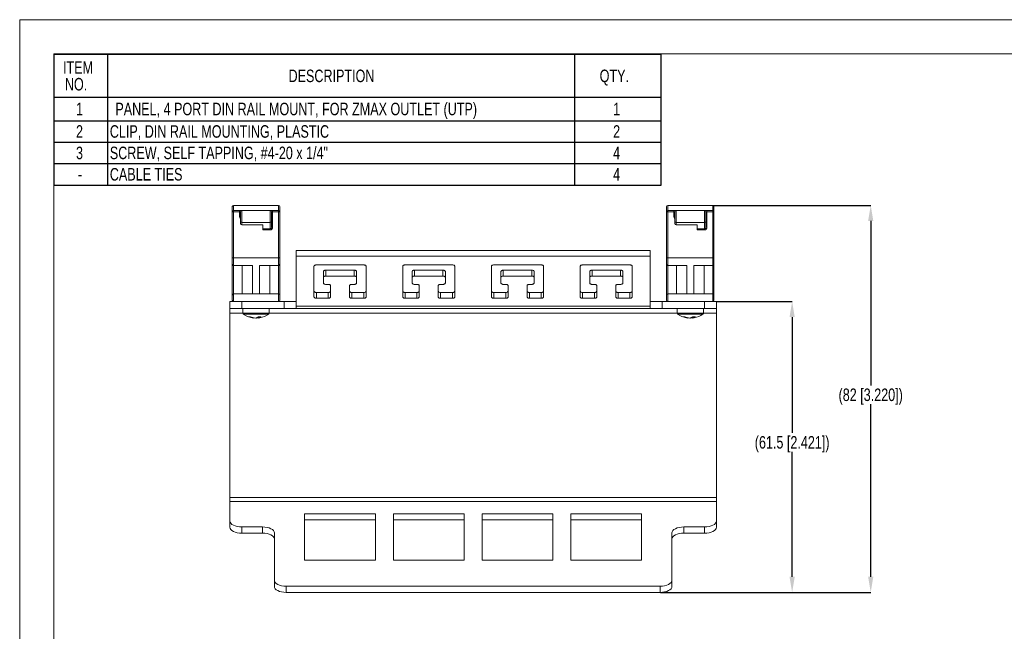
# Model space of a CAD drawing. Header units: millimetres. Extents: x 6 to 426, y 5 to 274.
# Tile 2 of 10: x 6 to 214, y 145 to 274. Entities that reach past the tile are written whole.
import ezdxf

# ---------------------------------------------------------------- set-up
doc = ezdxf.new("R2010")
doc.units = ezdxf.units.MM
doc.header["$PDSIZE"] = -1
doc.layers.add('SLD-0', color=179, linetype='Continuous')
doc.styles.add('SLDTEXTSTYLE1', font='TXT', dxfattribs={"width": 0.75})
doc.dimstyles.new('SLDDIMSTYLE1', dxfattribs={"dimtxt": 2.645833, "dimasz": 3.302, "dimexe": 0, "dimexo": 0.0625, "dimgap": 0.661458, "dimtad": 0, "dimtih": 1, "dimtoh": 1, "dimdec": 1, "dimrnd": 1e-09, "dimzin": 12, "dimdsep": 46, "dimtxsty": 'SLDTEXTSTYLE1', "dimsah": 1, "dimcen": 0.09, "dimadec": 0, "dimazin": 0, "dimtfac": 1, "dimtdec": 1, "dimtofl": 0, "dimtmove": 0, "dimatfit": 3, "dimfxl": 0, "dimfrac": 2, "dimtolj": 1, "dimtzin": 12, "dimarcsym": 0})
doc.dimstyles.new('SLDDIMSTYLE2', dxfattribs={"dimtxt": 2.645833, "dimasz": 3.302, "dimexe": 0, "dimexo": 0.0625, "dimgap": 0.661458, "dimtad": 0, "dimtih": 1, "dimtoh": 1, "dimdec": 0, "dimrnd": 1e-09, "dimzin": 12, "dimdsep": 46, "dimtxsty": 'SLDTEXTSTYLE1', "dimsah": 1, "dimcen": 0.09, "dimadec": 0, "dimazin": 0, "dimtfac": 1, "dimtdec": 0, "dimtofl": 0, "dimtmove": 0, "dimatfit": 3, "dimfxl": 0, "dimfrac": 2, "dimtolj": 1, "dimtzin": 12, "dimarcsym": 0})

# ---------------------------------------------------------------- blocks, each defined once
blk = doc.blocks.new('SW_TABLEANNOTATION_1')
at = {"layer": 'SLD-0', "color": 0}
for p, q in [((0, 0), (0, -27.58)), ((128.2, 0), (0, 0)), ((11.32, 0), (11.32, -27.58)), ((109.94, 0), (109.94, -27.58)), ((128.2, -27.58), (128.2, 0)), ((0, -9.02), (128.2, -9.02)), ((0, -13.99), (128.2, -13.99)), ((0, -18.52), (128.2, -18.52)), ((0, -23.05), (128.2, -23.05)), ((0, -27.58), (128.2, -27.58))]:
    blk.add_line(p, q, dxfattribs=at)
at = {"layer": 'SLD-0', "color": 0, "attachment_point": 1, "style": 'SLDTEXTSTYLE1'}
for s, insert, char_height in [('ITEM ', (1.94, -1.42), 2.646), ('DESCRIPTION', (49.56, -3.19), 2.6458), ('QTY.', (115.25, -3.19), 2.646), ('NO.', (2.33, -4.95), 2.646), ('1', (4.68, -10.19), 2.65), ('PANEL, 4 PORT DIN RAIL MOUNT, FOR ZMAX OUTLET (UTP)', (12.99, -10.19), 2.6458), ('1', (118.09, -10.19), 2.65), ('2', (4.68, -14.94), 2.65), ('CLIP, DIN RAIL MOUNTING, PLASTIC', (11.82, -14.94), 2.6458), ('2', (118.09, -14.94), 2.65), ('3', (4.68, -19.47), 2.65), ('SCREW, SELF TAPPING, #4-20 x 1/4"', (11.82, -19.47), 2.6458), ('4', (118.09, -19.47), 2.65), ('CABLE TIES', (11.82, -23.99), 2.646), ('4', (118.09, -23.99), 2.65), ('-', (5.08, -23.99), 2.65)]:
    blk.add_mtext(s, dxfattribs=dict(at, insert=insert, char_height=char_height))
blk = doc.blocks.new('*D18')
at = {"color": 0, "linetype": 'Continuous', "lineweight": -2}
for p, q in [((153.16, 214.37), (169.1, 214.37)), ((169.1, 211.07), (169.1, 186.57)), ((169.1, 156.18), (169.1, 182.6)), ((141.29, 152.88), (169.1, 152.88))]:
    blk.add_line(p, q, dxfattribs=at)
at = {"color": 0, "linetype": 'Continuous'}
for points in [[(168.55, 211.07), (169.65, 211.07), (169.1, 214.37)], [(168.55, 156.18), (169.65, 156.18), (169.1, 152.88)]]:
    blk.add_solid(points, dxfattribs=at)
at = {"layer": 'Defpoints', "color": 0, "linetype": 'Continuous'}
for p in [(153.1, 214.37), (141.23, 152.88), (169.1, 152.88)]:
    blk.add_point(p, dxfattribs=at)
at = {"color": 0, "linetype": 'Continuous', "insert": (169.1, 185.91), "char_height": 2.6458, "attachment_point": 2, "style": 'SLDTEXTSTYLE1'}
blk.add_mtext('\\A1;(61.5 [2.421])', dxfattribs=at)
blk = doc.blocks.new('*D19')
at = {"color": 0, "linetype": 'Continuous', "lineweight": -2}
for p, q in [((152.41, 234.67), (185.69, 234.67)), ((185.69, 231.37), (185.69, 196.62)), ((185.69, 156.18), (185.69, 192.65)), ((141.29, 152.88), (185.69, 152.88))]:
    blk.add_line(p, q, dxfattribs=at)
at = {"color": 0, "linetype": 'Continuous'}
for points in [[(185.14, 231.37), (186.24, 231.37), (185.69, 234.67)], [(185.14, 156.18), (186.24, 156.18), (185.69, 152.88)]]:
    blk.add_solid(points, dxfattribs=at)
at = {"layer": 'Defpoints', "color": 0, "linetype": 'Continuous'}
for p in [(152.35, 234.67), (141.23, 152.88), (185.69, 152.88)]:
    blk.add_point(p, dxfattribs=at)
at = {"color": 0, "linetype": 'Continuous', "insert": (185.69, 195.96), "char_height": 2.6458, "attachment_point": 2, "style": 'SLDTEXTSTYLE1'}
blk.add_mtext('\\A1;(82 [3.220])', dxfattribs=at)

msp = doc.modelspace()

# ---------------------------------------------------------------- linework, layer by layer
at = {"color": 7, "linetype": 'Continuous', "lineweight": 15}
for p, q in [((50.897, 233.32), (50.897, 234.42)), ((50.897, 223.542), (50.897, 233.32)), ((60.647, 234.67), (51.147, 234.67)), ((51.147, 233.57), (52.397, 233.57)), ((52.897, 233.57), (52.397, 233.57)), ((52.647, 231.215), (52.647, 233.32)), ((58.897, 233.57), (52.897, 233.57)), ((59.397, 233.57), (58.897, 233.57)), ((59.147, 233.32), (59.147, 231.215)), ((59.397, 233.57), (60.647, 233.57)), ((60.897, 234.42), (60.897, 233.32)), ((60.897, 233.32), (60.897, 223.542)), ((142.597, 233.32), (142.597, 234.42)), ((142.597, 223.542), (142.597, 233.32)), ((152.347, 234.67), (142.847, 234.67)), ((142.847, 233.57), (144.097, 233.57)), ((144.597, 233.57), (144.097, 233.57)), ((144.347, 231.215), (144.347, 233.32)), ((150.597, 233.57), (144.597, 233.57)), ((151.097, 233.57), (150.597, 233.57)), ((150.847, 233.32), (150.847, 231.215)), ((151.097, 233.57), (152.347, 233.57)), ((152.597, 234.42), (152.597, 233.32)), ((152.597, 233.32), (152.597, 223.542)), ((52.647, 230.82), (52.647, 231.215)), ((52.897, 231.07), (58.897, 231.07)), ((59.147, 231.215), (59.147, 230.06)), ((144.347, 230.82), (144.347, 231.215)), ((144.597, 231.07), (150.597, 231.07)), ((150.847, 231.215), (150.847, 230.06)), ((57.347, 230.57), (52.897, 230.57)), ((57.347, 230.57), (57.347, 229.699)), ((57.347, 229.483), (57.347, 229.699)), ((149.047, 230.57), (144.597, 230.57)), ((149.047, 230.57), (149.047, 229.699)), ((149.047, 229.483), (149.047, 229.699)), ((64.367, 225.136), (139.127, 225.136)), ((64.367, 225.136), (64.367, 223.907)), ((139.127, 225.136), (139.127, 223.907)), ((50.897, 222.22), (50.897, 223.542)), ((60.647, 223.57), (51.147, 223.57)), ((60.897, 223.542), (60.897, 222.22)), ((64.367, 223.907), (139.127, 223.907)), ((64.367, 213.333), (64.367, 223.907)), ((139.127, 223.907), (139.127, 213.333)), ((142.597, 222.22), (142.597, 223.542)), ((152.347, 223.57), (142.847, 223.57)), ((152.597, 223.542), (152.597, 222.22)), ((50.897, 215.72), (50.897, 222.22)), ((51.147, 221.97), (55.147, 221.97)), ((52.979, 221.97), (52.979, 215.97)), ((55.147, 215.97), (55.147, 221.97)), ((56.647, 221.97), (56.647, 215.97)), ((56.647, 221.97), (60.647, 221.97)), ((58.814, 215.97), (58.814, 221.97)), ((60.897, 222.22), (60.897, 215.72)), ((68.137, 221.791), (68.137, 215.325)), ((78.637, 222.085), (68.637, 222.085)), ((70.137, 219.44), (70.137, 220.668)), ((76.637, 220.962), (70.637, 220.962)), ((77.137, 220.668), (77.137, 219.44)), ((79.137, 215.325), (79.137, 221.791)), ((86.877, 221.791), (86.877, 215.325)), ((97.377, 222.085), (87.377, 222.085)), ((88.877, 219.44), (88.877, 220.668)), ((95.377, 220.962), (89.377, 220.962)), ((95.877, 220.668), (95.877, 219.44)), ((97.877, 215.325), (97.877, 221.791)), ((105.617, 221.791), (105.617, 215.325)), ((116.117, 222.085), (106.117, 222.085)), ((107.617, 219.44), (107.617, 220.668)), ((114.117, 220.962), (108.117, 220.962)), ((114.617, 220.668), (114.617, 219.44)), ((116.617, 215.325), (116.617, 221.791)), ((124.357, 221.791), (124.357, 215.325)), ((134.857, 222.085), (124.857, 222.085)), ((126.357, 219.44), (126.357, 220.668)), ((132.857, 220.962), (126.857, 220.962)), ((133.357, 220.668), (133.357, 219.44)), ((135.357, 215.325), (135.357, 221.791)), ((142.597, 215.72), (142.597, 222.22)), ((142.847, 221.97), (146.847, 221.97)), ((144.679, 221.97), (144.679, 215.97)), ((146.847, 215.97), (146.847, 221.97)), ((148.347, 221.97), (148.347, 215.97)), ((148.347, 221.97), (152.347, 221.97)), ((150.514, 215.97), (150.514, 221.97)), ((152.597, 222.22), (152.597, 215.72)), ((70.137, 218.264), (70.137, 219.44)), ((70.637, 219.733), (76.637, 219.733)), ((77.137, 219.44), (77.137, 218.264)), ((88.877, 218.264), (88.877, 219.44)), ((89.377, 219.733), (95.377, 219.733)), ((95.877, 219.44), (95.877, 218.264)), ((107.617, 218.264), (107.617, 219.44)), ((108.117, 219.733), (114.117, 219.733)), ((114.617, 219.44), (114.617, 218.264)), ((126.357, 218.264), (126.357, 219.44)), ((126.857, 219.733), (132.857, 219.733)), ((133.357, 219.44), (133.357, 218.264)), ((71.137, 216.26), (68.637, 216.26)), ((71.137, 217.97), (70.637, 217.97)), ((71.637, 215.325), (71.637, 217.676)), ((75.637, 217.676), (75.637, 215.325)), ((76.637, 217.97), (76.137, 217.97)), ((78.637, 216.26), (76.137, 216.26)), ((89.877, 216.26), (87.377, 216.26)), ((89.877, 217.97), (89.377, 217.97)), ((90.377, 215.325), (90.377, 217.676)), ((94.377, 217.676), (94.377, 215.325)), ((95.377, 217.97), (94.877, 217.97)), ((97.377, 216.26), (94.877, 216.26)), ((108.617, 216.26), (106.117, 216.26)), ((108.617, 217.97), (108.117, 217.97)), ((109.117, 215.325), (109.117, 217.676)), ((113.117, 217.676), (113.117, 215.325)), ((114.117, 217.97), (113.617, 217.97)), ((116.117, 216.26), (113.617, 216.26)), ((127.357, 216.26), (124.857, 216.26)), ((127.357, 217.97), (126.857, 217.97)), ((127.857, 215.325), (127.857, 217.676)), ((131.857, 217.676), (131.857, 215.325)), ((132.857, 217.97), (132.357, 217.97)), ((134.857, 216.26), (132.357, 216.26)), ((50.397, 212.851), (50.397, 214.37)), ((50.397, 214.37), (51.147, 214.37)), ((50.897, 214.62), (50.897, 215.72)), ((55.147, 215.97), (51.147, 215.97)), ((60.647, 214.37), (51.147, 214.37)), ((56.647, 215.97), (55.147, 215.97)), ((60.647, 215.97), (56.647, 215.97)), ((60.647, 214.37), (61.827, 214.37)), ((60.897, 215.72), (60.897, 214.62)), ((61.827, 214.37), (61.827, 212.851)), ((64.367, 214.37), (61.827, 214.37)), ((68.637, 215.031), (71.137, 215.031)), ((76.137, 215.031), (78.637, 215.031)), ((87.377, 215.031), (89.877, 215.031)), ((94.877, 215.031), (97.377, 215.031)), ((106.117, 215.031), (108.617, 215.031)), ((113.617, 215.031), (116.117, 215.031)), ((124.857, 215.031), (127.357, 215.031)), ((132.357, 215.031), (134.857, 215.031)), ((141.667, 214.37), (139.127, 214.37)), ((141.667, 214.37), (141.667, 212.851)), ((141.667, 214.37), (142.847, 214.37)), ((142.597, 214.62), (142.597, 215.72)), ((146.847, 215.97), (142.847, 215.97)), ((152.347, 214.37), (142.847, 214.37)), ((148.347, 215.97), (146.847, 215.97)), ((152.347, 215.97), (148.347, 215.97)), ((152.347, 214.37), (153.097, 214.37)), ((152.597, 215.72), (152.597, 214.62)), ((153.097, 214.37), (153.097, 212.851)), ((52.897, 212.851), (50.397, 212.851)), ((50.397, 212.851), (50.397, 211.851)), ((52.897, 212.851), (61.827, 212.851)), ((53.115, 212.851), (53.115, 211.895)), ((58.678, 211.895), (58.678, 212.851)), ((61.827, 212.851), (64.367, 212.851)), ((64.367, 212.851), (64.367, 213.333)), ((139.127, 212.851), (64.367, 212.851)), ((139.127, 213.333), (139.127, 212.851)), ((139.127, 212.851), (141.667, 212.851)), ((141.667, 212.851), (150.597, 212.851)), ((144.815, 212.851), (144.815, 211.895)), ((150.378, 211.895), (150.378, 212.851)), ((153.097, 212.851), (150.597, 212.851)), ((153.097, 211.851), (153.097, 212.851)), ((50.397, 172.948), (50.397, 211.851)), ((55.355, 210.918), (55.346, 210.855)), ((56.044, 210.855), (56.041, 210.942)), ((56.411, 211.114), (56.447, 210.855)), ((147.055, 210.918), (147.046, 210.855)), ((147.744, 210.855), (147.741, 210.942)), ((148.111, 211.114), (148.147, 210.855)), ((153.097, 211.851), (153.097, 172.948)), ((50.397, 172.948), (50.397, 172.082)), ((153.097, 172.082), (153.097, 172.948)), ((50.397, 167.947), (50.397, 172.082)), ((153.097, 172.082), (153.097, 167.947)), ((66.167, 169.497), (81.107, 169.497)), ((66.167, 159.717), (66.167, 169.497)), ((81.107, 169.497), (81.107, 159.717)), ((84.907, 169.497), (99.847, 169.497)), ((84.907, 159.717), (84.907, 169.497)), ((99.847, 169.497), (99.847, 159.717)), ((103.647, 159.717), (103.647, 169.497)), ((103.647, 169.497), (118.587, 169.497)), ((118.587, 169.497), (118.587, 159.717)), ((122.387, 169.497), (137.327, 169.497)), ((122.387, 159.717), (122.387, 169.497)), ((137.327, 169.497), (137.327, 159.717)), ((50.397, 166.632), (50.397, 167.947)), ((57.267, 166.697), (52.897, 166.697)), ((66.167, 168.182), (81.107, 168.182)), ((84.907, 168.182), (99.847, 168.182)), ((103.647, 168.182), (118.587, 168.182)), ((122.387, 168.182), (137.327, 168.182)), ((146.227, 166.697), (150.597, 166.697)), ((153.097, 167.947), (153.097, 166.632)), ((57.267, 165.382), (52.897, 165.382)), ((59.767, 155.447), (59.767, 165.447)), ((143.727, 155.447), (143.727, 165.447)), ((146.227, 165.382), (150.597, 165.382)), ((81.107, 159.717), (66.167, 159.717)), ((99.847, 159.717), (84.907, 159.717)), ((118.587, 159.717), (103.647, 159.717)), ((137.327, 159.717), (122.387, 159.717)), ((59.767, 154.132), (59.767, 155.447)), ((141.227, 154.197), (62.267, 154.197)), ((143.727, 155.447), (143.727, 154.132)), ((141.227, 152.882), (62.267, 152.882))]:
    msp.add_line(p, q, dxfattribs=at)
at = {"color": 8, "linetype": 'Continuous', "lineweight": 0}
for p, q in [((50.897, 233.32), (51.147, 233.32)), ((51.147, 234.67), (51.147, 233.57)), ((51.147, 233.57), (51.147, 233.32)), ((51.147, 233.32), (51.147, 223.57)), ((52.397, 233.32), (51.147, 233.32)), ((52.397, 233.57), (52.397, 233.32)), ((52.647, 233.32), (52.397, 233.32)), ((52.397, 232.32), (52.397, 233.32)), ((52.897, 233.57), (52.897, 231.07)), ((58.897, 231.07), (58.897, 233.57)), ((59.147, 233.32), (59.397, 233.32)), ((59.397, 233.57), (59.397, 233.32)), ((59.397, 233.32), (59.397, 230.06)), ((60.647, 233.32), (59.397, 233.32)), ((60.647, 233.57), (60.647, 234.67)), ((60.647, 233.32), (60.647, 233.57)), ((60.647, 223.57), (60.647, 233.32)), ((60.647, 233.32), (60.897, 233.32)), ((142.597, 233.32), (142.847, 233.32)), ((142.847, 234.67), (142.847, 233.57)), ((142.847, 233.57), (142.847, 233.32)), ((142.847, 233.32), (142.847, 223.57)), ((144.097, 233.32), (142.847, 233.32)), ((144.097, 233.57), (144.097, 233.32)), ((144.347, 233.32), (144.097, 233.32)), ((144.097, 232.32), (144.097, 233.32)), ((144.597, 233.57), (144.597, 231.07)), ((150.597, 231.07), (150.597, 233.57)), ((150.847, 233.32), (151.097, 233.32)), ((151.097, 233.57), (151.097, 233.32)), ((151.097, 233.32), (151.097, 230.06)), ((152.347, 233.32), (151.097, 233.32)), ((152.347, 233.57), (152.347, 234.67)), ((152.347, 233.32), (152.347, 233.57)), ((152.347, 223.57), (152.347, 233.32)), ((152.347, 233.32), (152.597, 233.32)), ((52.647, 232.32), (52.397, 232.32)), ((52.897, 231.07), (52.897, 230.57)), ((58.897, 229.699), (58.897, 231.07)), ((144.347, 232.32), (144.097, 232.32)), ((144.597, 231.07), (144.597, 230.57)), ((150.597, 229.699), (150.597, 231.07)), ((57.347, 229.699), (58.897, 229.699)), ((58.897, 229.483), (57.347, 229.483)), ((58.897, 229.699), (58.897, 229.483)), ((59.147, 230.06), (59.397, 230.06)), ((149.047, 229.699), (150.597, 229.699)), ((150.597, 229.483), (149.047, 229.483)), ((150.597, 229.699), (150.597, 229.483)), ((150.847, 230.06), (151.097, 230.06)), ((51.147, 223.57), (51.147, 221.97)), ((60.647, 221.97), (60.647, 223.57)), ((142.847, 223.57), (142.847, 221.97)), ((152.347, 221.97), (152.347, 223.57)), ((51.147, 221.97), (51.147, 215.97)), ((60.647, 215.97), (60.647, 221.97)), ((70.637, 220.962), (70.637, 219.733)), ((76.637, 219.733), (76.637, 220.962)), ((89.377, 220.962), (89.377, 219.733)), ((95.377, 219.733), (95.377, 220.962)), ((108.117, 220.962), (108.117, 219.733)), ((114.117, 219.733), (114.117, 220.962)), ((126.857, 220.962), (126.857, 219.733)), ((132.857, 219.733), (132.857, 220.962)), ((142.847, 221.97), (142.847, 215.97)), ((152.347, 215.97), (152.347, 221.97)), ((68.637, 216.26), (68.637, 215.031)), ((71.137, 216.26), (71.137, 215.031)), ((76.137, 216.26), (76.137, 215.031)), ((78.637, 216.26), (78.637, 215.031)), ((87.377, 216.26), (87.377, 215.031)), ((89.877, 216.26), (89.877, 215.031)), ((94.877, 216.26), (94.877, 215.031)), ((97.377, 216.26), (97.377, 215.031)), ((106.117, 216.26), (106.117, 215.031)), ((108.617, 216.26), (108.617, 215.031)), ((113.617, 216.26), (113.617, 215.031)), ((116.117, 216.26), (116.117, 215.031)), ((124.857, 216.26), (124.857, 215.031)), ((127.357, 216.26), (127.357, 215.031)), ((132.357, 216.26), (132.357, 215.031)), ((134.857, 216.26), (134.857, 215.031)), ((51.147, 215.97), (51.147, 214.37)), ((52.897, 214.37), (52.897, 212.851)), ((60.647, 214.37), (60.647, 215.97)), ((142.847, 215.97), (142.847, 214.37)), ((150.597, 212.851), (150.597, 214.37)), ((152.347, 214.37), (152.347, 215.97)), ((139.127, 213.333), (64.367, 213.333)), ((50.397, 211.851), (53.119, 211.851)), ((58.678, 211.895), (53.115, 211.895)), ((58.573, 211.69), (53.22, 211.69)), ((58.674, 211.851), (144.819, 211.851)), ((150.378, 211.895), (144.815, 211.895)), ((150.273, 211.69), (144.92, 211.69)), ((150.374, 211.851), (153.097, 211.851)), ((153.097, 172.948), (50.397, 172.948)), ((50.397, 172.082), (153.097, 172.082)), ((52.897, 166.697), (52.897, 165.382)), ((57.267, 165.382), (57.267, 166.697)), ((146.227, 166.697), (146.227, 165.382)), ((150.597, 165.382), (150.597, 166.697)), ((62.267, 154.197), (62.267, 152.882)), ((141.227, 152.882), (141.227, 154.197))]:
    msp.add_line(p, q, dxfattribs=at)
at = {"color": 7, "linetype": 'Continuous', "lineweight": 15, "flags": 128}
for points in [[(68.137, 221.791), (68.146, 221.848), (68.175, 221.903), (68.221, 221.954), (68.283, 221.999), (68.359, 222.035), (68.445, 222.062), (68.539, 222.079), (68.637, 222.085)], [(70.137, 220.668), (70.146, 220.726), (70.175, 220.781), (70.221, 220.832), (70.283, 220.876), (70.359, 220.913), (70.445, 220.94), (70.539, 220.957), (70.637, 220.962)], [(76.637, 220.962), (76.734, 220.957), (76.828, 220.94), (76.914, 220.913), (76.99, 220.876), (77.052, 220.832), (77.099, 220.781), (77.127, 220.726), (77.137, 220.668)], [(78.637, 222.085), (78.734, 222.079), (78.828, 222.062), (78.914, 222.035), (78.99, 221.999), (79.052, 221.954), (79.099, 221.903), (79.127, 221.848), (79.137, 221.791)], [(86.877, 221.791), (86.886, 221.848), (86.915, 221.903), (86.961, 221.954), (87.023, 221.999), (87.099, 222.035), (87.185, 222.062), (87.279, 222.079), (87.377, 222.085)], [(88.877, 220.668), (88.886, 220.726), (88.915, 220.781), (88.961, 220.832), (89.023, 220.876), (89.099, 220.913), (89.185, 220.94), (89.279, 220.957), (89.377, 220.962)], [(95.377, 220.962), (95.474, 220.957), (95.568, 220.94), (95.654, 220.913), (95.73, 220.876), (95.792, 220.832), (95.839, 220.781), (95.867, 220.726), (95.877, 220.668)], [(97.377, 222.085), (97.474, 222.079), (97.568, 222.062), (97.654, 222.035), (97.73, 221.999), (97.792, 221.954), (97.839, 221.903), (97.867, 221.848), (97.877, 221.791)], [(105.617, 221.791), (105.626, 221.848), (105.655, 221.903), (105.701, 221.954), (105.763, 221.999), (105.839, 222.035), (105.925, 222.062), (106.019, 222.079), (106.117, 222.085)], [(107.617, 220.668), (107.626, 220.726), (107.655, 220.781), (107.701, 220.832), (107.763, 220.876), (107.839, 220.913), (107.925, 220.94), (108.019, 220.957), (108.117, 220.962)], [(114.117, 220.962), (114.214, 220.957), (114.308, 220.94), (114.394, 220.913), (114.47, 220.876), (114.532, 220.832), (114.579, 220.781), (114.607, 220.726), (114.617, 220.668)], [(116.117, 222.085), (116.214, 222.079), (116.308, 222.062), (116.394, 222.035), (116.47, 221.999), (116.532, 221.954), (116.579, 221.903), (116.607, 221.848), (116.617, 221.791)], [(124.357, 221.791), (124.366, 221.848), (124.395, 221.903), (124.441, 221.954), (124.503, 221.999), (124.579, 222.035), (124.665, 222.062), (124.759, 222.079), (124.857, 222.085)], [(126.357, 220.668), (126.366, 220.726), (126.395, 220.781), (126.441, 220.832), (126.503, 220.876), (126.579, 220.913), (126.665, 220.94), (126.759, 220.957), (126.857, 220.962)], [(132.857, 220.962), (132.954, 220.957), (133.048, 220.94), (133.134, 220.913), (133.21, 220.876), (133.272, 220.832), (133.319, 220.781), (133.347, 220.726), (133.357, 220.668)], [(134.857, 222.085), (134.954, 222.079), (135.048, 222.062), (135.134, 222.035), (135.21, 221.999), (135.272, 221.954), (135.319, 221.903), (135.347, 221.848), (135.357, 221.791)], [(70.637, 219.733), (70.539, 219.728), (70.445, 219.711), (70.359, 219.684), (70.283, 219.647), (70.221, 219.603), (70.175, 219.552), (70.146, 219.497), (70.137, 219.44)], [(77.137, 219.44), (77.127, 219.497), (77.099, 219.552), (77.052, 219.603), (76.99, 219.647), (76.914, 219.684), (76.828, 219.711), (76.734, 219.728), (76.637, 219.733)], [(89.377, 219.733), (89.279, 219.728), (89.185, 219.711), (89.099, 219.684), (89.023, 219.647), (88.961, 219.603), (88.915, 219.552), (88.886, 219.497), (88.877, 219.44)], [(95.877, 219.44), (95.867, 219.497), (95.839, 219.552), (95.792, 219.603), (95.73, 219.647), (95.654, 219.684), (95.568, 219.711), (95.474, 219.728), (95.377, 219.733)], [(108.117, 219.733), (108.019, 219.728), (107.925, 219.711), (107.839, 219.684), (107.763, 219.647), (107.701, 219.603), (107.655, 219.552), (107.626, 219.497), (107.617, 219.44)], [(114.617, 219.44), (114.607, 219.497), (114.579, 219.552), (114.532, 219.603), (114.47, 219.647), (114.394, 219.684), (114.308, 219.711), (114.214, 219.728), (114.117, 219.733)], [(126.857, 219.733), (126.759, 219.728), (126.665, 219.711), (126.579, 219.684), (126.503, 219.647), (126.441, 219.603), (126.395, 219.552), (126.366, 219.497), (126.357, 219.44)], [(133.357, 219.44), (133.347, 219.497), (133.319, 219.552), (133.272, 219.603), (133.21, 219.647), (133.134, 219.684), (133.048, 219.711), (132.954, 219.728), (132.857, 219.733)], [(68.637, 216.26), (68.539, 216.266), (68.445, 216.282), (68.359, 216.31), (68.283, 216.346), (68.221, 216.391), (68.175, 216.441), (68.146, 216.497), (68.137, 216.554)], [(70.637, 217.97), (70.539, 217.976), (70.445, 217.992), (70.359, 218.02), (70.283, 218.056), (70.221, 218.101), (70.175, 218.152), (70.146, 218.207), (70.137, 218.264)], [(71.637, 217.676), (71.627, 217.734), (71.599, 217.789), (71.552, 217.84), (71.49, 217.884), (71.414, 217.921), (71.328, 217.948), (71.234, 217.964), (71.137, 217.97)], [(71.637, 216.554), (71.627, 216.497), (71.599, 216.441), (71.552, 216.391), (71.49, 216.346), (71.414, 216.31), (71.328, 216.282), (71.234, 216.266), (71.137, 216.26)], [(76.137, 217.97), (76.039, 217.964), (75.945, 217.948), (75.859, 217.921), (75.783, 217.884), (75.721, 217.84), (75.675, 217.789), (75.646, 217.734), (75.637, 217.676)], [(76.137, 216.26), (76.039, 216.266), (75.945, 216.282), (75.859, 216.31), (75.783, 216.346), (75.721, 216.391), (75.675, 216.441), (75.646, 216.497), (75.637, 216.554)], [(77.137, 218.264), (77.127, 218.207), (77.099, 218.152), (77.052, 218.101), (76.99, 218.056), (76.914, 218.02), (76.828, 217.992), (76.734, 217.976), (76.637, 217.97)], [(79.137, 216.554), (79.127, 216.497), (79.099, 216.441), (79.052, 216.391), (78.99, 216.346), (78.914, 216.31), (78.828, 216.282), (78.734, 216.266), (78.637, 216.26)], [(87.377, 216.26), (87.279, 216.266), (87.185, 216.282), (87.099, 216.31), (87.023, 216.346), (86.961, 216.391), (86.915, 216.441), (86.886, 216.497), (86.877, 216.554)], [(89.377, 217.97), (89.279, 217.976), (89.185, 217.992), (89.099, 218.02), (89.023, 218.056), (88.961, 218.101), (88.915, 218.152), (88.886, 218.207), (88.877, 218.264)], [(90.377, 217.676), (90.367, 217.734), (90.339, 217.789), (90.292, 217.84), (90.23, 217.884), (90.154, 217.921), (90.068, 217.948), (89.974, 217.964), (89.877, 217.97)], [(90.377, 216.554), (90.367, 216.497), (90.339, 216.441), (90.292, 216.391), (90.23, 216.346), (90.154, 216.31), (90.068, 216.282), (89.974, 216.266), (89.877, 216.26)], [(94.877, 217.97), (94.779, 217.964), (94.685, 217.948), (94.599, 217.921), (94.523, 217.884), (94.461, 217.84), (94.415, 217.789), (94.386, 217.734), (94.377, 217.676)], [(94.877, 216.26), (94.779, 216.266), (94.685, 216.282), (94.599, 216.31), (94.523, 216.346), (94.461, 216.391), (94.415, 216.441), (94.386, 216.497), (94.377, 216.554)], [(95.877, 218.264), (95.867, 218.207), (95.839, 218.152), (95.792, 218.101), (95.73, 218.056), (95.654, 218.02), (95.568, 217.992), (95.474, 217.976), (95.377, 217.97)], [(97.877, 216.554), (97.867, 216.497), (97.839, 216.441), (97.792, 216.391), (97.73, 216.346), (97.654, 216.31), (97.568, 216.282), (97.474, 216.266), (97.377, 216.26)], [(106.117, 216.26), (106.019, 216.266), (105.925, 216.282), (105.839, 216.31), (105.763, 216.346), (105.701, 216.391), (105.655, 216.441), (105.626, 216.497), (105.617, 216.554)], [(108.117, 217.97), (108.019, 217.976), (107.925, 217.992), (107.839, 218.02), (107.763, 218.056), (107.701, 218.101), (107.655, 218.152), (107.626, 218.207), (107.617, 218.264)], [(109.117, 217.676), (109.107, 217.734), (109.079, 217.789), (109.032, 217.84), (108.97, 217.884), (108.894, 217.921), (108.808, 217.948), (108.714, 217.964), (108.617, 217.97)], [(109.117, 216.554), (109.107, 216.497), (109.079, 216.441), (109.032, 216.391), (108.97, 216.346), (108.894, 216.31), (108.808, 216.282), (108.714, 216.266), (108.617, 216.26)], [(113.617, 217.97), (113.519, 217.964), (113.425, 217.948), (113.339, 217.921), (113.263, 217.884), (113.201, 217.84), (113.155, 217.789), (113.126, 217.734), (113.117, 217.676)], [(113.617, 216.26), (113.519, 216.266), (113.425, 216.282), (113.339, 216.31), (113.263, 216.346), (113.201, 216.391), (113.155, 216.441), (113.126, 216.497), (113.117, 216.554)], [(114.617, 218.264), (114.607, 218.207), (114.579, 218.152), (114.532, 218.101), (114.47, 218.056), (114.394, 218.02), (114.308, 217.992), (114.214, 217.976), (114.117, 217.97)], [(116.617, 216.554), (116.607, 216.497), (116.579, 216.441), (116.532, 216.391), (116.47, 216.346), (116.394, 216.31), (116.308, 216.282), (116.214, 216.266), (116.117, 216.26)], [(124.857, 216.26), (124.759, 216.266), (124.665, 216.282), (124.579, 216.31), (124.503, 216.346), (124.441, 216.391), (124.395, 216.441), (124.366, 216.497), (124.357, 216.554)], [(126.857, 217.97), (126.759, 217.976), (126.665, 217.992), (126.579, 218.02), (126.503, 218.056), (126.441, 218.101), (126.395, 218.152), (126.366, 218.207), (126.357, 218.264)], [(127.857, 217.676), (127.847, 217.734), (127.819, 217.789), (127.772, 217.84), (127.71, 217.884), (127.634, 217.921), (127.548, 217.948), (127.454, 217.964), (127.357, 217.97)], [(127.857, 216.554), (127.847, 216.497), (127.819, 216.441), (127.772, 216.391), (127.71, 216.346), (127.634, 216.31), (127.548, 216.282), (127.454, 216.266), (127.357, 216.26)], [(132.357, 217.97), (132.259, 217.964), (132.165, 217.948), (132.079, 217.921), (132.003, 217.884), (131.941, 217.84), (131.895, 217.789), (131.866, 217.734), (131.857, 217.676)], [(132.357, 216.26), (132.259, 216.266), (132.165, 216.282), (132.079, 216.31), (132.003, 216.346), (131.941, 216.391), (131.895, 216.441), (131.866, 216.497), (131.857, 216.554)], [(133.357, 218.264), (133.347, 218.207), (133.319, 218.152), (133.272, 218.101), (133.21, 218.056), (133.134, 218.02), (133.048, 217.992), (132.954, 217.976), (132.857, 217.97)], [(135.357, 216.554), (135.347, 216.497), (135.319, 216.441), (135.272, 216.391), (135.21, 216.346), (135.134, 216.31), (135.048, 216.282), (134.954, 216.266), (134.857, 216.26)], [(68.137, 215.325), (68.146, 215.268), (68.175, 215.213), (68.221, 215.162), (68.283, 215.117), (68.359, 215.081), (68.445, 215.054), (68.539, 215.037), (68.637, 215.031)], [(71.137, 215.031), (71.234, 215.037), (71.328, 215.054), (71.414, 215.081), (71.49, 215.117), (71.552, 215.162), (71.599, 215.213), (71.627, 215.268), (71.637, 215.325)], [(75.637, 215.325), (75.646, 215.268), (75.675, 215.213), (75.721, 215.162), (75.783, 215.117), (75.859, 215.081), (75.945, 215.054), (76.039, 215.037), (76.137, 215.031)], [(78.637, 215.031), (78.734, 215.037), (78.828, 215.054), (78.914, 215.081), (78.99, 215.117), (79.052, 215.162), (79.099, 215.213), (79.127, 215.268), (79.137, 215.325)], [(86.877, 215.325), (86.886, 215.268), (86.915, 215.213), (86.961, 215.162), (87.023, 215.117), (87.099, 215.081), (87.185, 215.054), (87.279, 215.037), (87.377, 215.031)], [(89.877, 215.031), (89.974, 215.037), (90.068, 215.054), (90.154, 215.081), (90.23, 215.117), (90.292, 215.162), (90.339, 215.213), (90.367, 215.268), (90.377, 215.325)], [(94.377, 215.325), (94.386, 215.268), (94.415, 215.213), (94.461, 215.162), (94.523, 215.117), (94.599, 215.081), (94.685, 215.054), (94.779, 215.037), (94.877, 215.031)], [(97.377, 215.031), (97.474, 215.037), (97.568, 215.054), (97.654, 215.081), (97.73, 215.117), (97.792, 215.162), (97.839, 215.213), (97.867, 215.268), (97.877, 215.325)], [(105.617, 215.325), (105.626, 215.268), (105.655, 215.213), (105.701, 215.162), (105.763, 215.117), (105.839, 215.081), (105.925, 215.054), (106.019, 215.037), (106.117, 215.031)], [(108.617, 215.031), (108.714, 215.037), (108.808, 215.054), (108.894, 215.081), (108.97, 215.117), (109.032, 215.162), (109.079, 215.213), (109.107, 215.268), (109.117, 215.325)], [(113.117, 215.325), (113.126, 215.268), (113.155, 215.213), (113.201, 215.162), (113.263, 215.117), (113.339, 215.081), (113.425, 215.054), (113.519, 215.037), (113.617, 215.031)], [(116.117, 215.031), (116.214, 215.037), (116.308, 215.054), (116.394, 215.081), (116.47, 215.117), (116.532, 215.162), (116.579, 215.213), (116.607, 215.268), (116.617, 215.325)], [(124.357, 215.325), (124.366, 215.268), (124.395, 215.213), (124.441, 215.162), (124.503, 215.117), (124.579, 215.081), (124.665, 215.054), (124.759, 215.037), (124.857, 215.031)], [(127.357, 215.031), (127.454, 215.037), (127.548, 215.054), (127.634, 215.081), (127.71, 215.117), (127.772, 215.162), (127.819, 215.213), (127.847, 215.268), (127.857, 215.325)], [(131.857, 215.325), (131.866, 215.268), (131.895, 215.213), (131.941, 215.162), (132.003, 215.117), (132.079, 215.081), (132.165, 215.054), (132.259, 215.037), (132.357, 215.031)], [(134.857, 215.031), (134.954, 215.037), (135.048, 215.054), (135.134, 215.081), (135.21, 215.117), (135.272, 215.162), (135.319, 215.213), (135.347, 215.268), (135.357, 215.325)], [(55.897, 210.89), (55.968, 210.871), (56.044, 210.855)], [(56.695, 210.89), (56.576, 210.871), (56.447, 210.855)], [(147.597, 210.89), (147.668, 210.871), (147.744, 210.855)], [(148.395, 210.89), (148.276, 210.871), (148.147, 210.855)], [(50.397, 167.947), (50.445, 167.703), (50.587, 167.469), (50.818, 167.253), (51.129, 167.063), (51.508, 166.908), (51.94, 166.792), (52.409, 166.721), (52.897, 166.697)], [(52.897, 165.382), (52.409, 165.406), (51.94, 165.477), (51.508, 165.593), (51.129, 165.748), (50.818, 165.937), (50.587, 166.154), (50.445, 166.388), (50.397, 166.632)], [(57.267, 166.697), (57.754, 166.673), (58.223, 166.602), (58.656, 166.487), (59.034, 166.331), (59.345, 166.142), (59.576, 165.926), (59.719, 165.691), (59.767, 165.447)], [(143.727, 165.447), (143.775, 165.691), (143.917, 165.926), (144.148, 166.142), (144.459, 166.331), (144.838, 166.487), (145.27, 166.602), (145.739, 166.673), (146.227, 166.697)], [(150.597, 166.697), (151.084, 166.721), (151.553, 166.792), (151.986, 166.908), (152.364, 167.063), (152.675, 167.253), (152.906, 167.469), (153.049, 167.703), (153.097, 167.947)], [(153.097, 166.632), (153.049, 166.388), (152.906, 166.154), (152.675, 165.937), (152.364, 165.748), (151.986, 165.593), (151.553, 165.477), (151.084, 165.406), (150.597, 165.382)], [(59.767, 164.132), (59.719, 164.376), (59.576, 164.61), (59.345, 164.826), (59.034, 165.016), (58.656, 165.171), (58.223, 165.287), (57.754, 165.358), (57.267, 165.382)], [(146.227, 165.382), (145.739, 165.358), (145.27, 165.287), (144.838, 165.171), (144.459, 165.016), (144.148, 164.826), (143.917, 164.61), (143.775, 164.376), (143.727, 164.132)], [(59.767, 155.447), (59.815, 155.203), (59.957, 154.969), (60.188, 154.753), (60.499, 154.563), (60.878, 154.408), (61.31, 154.292), (61.779, 154.221), (62.267, 154.197)], [(62.267, 152.882), (61.779, 152.906), (61.31, 152.977), (60.878, 153.093), (60.499, 153.248), (60.188, 153.437), (59.957, 153.654), (59.815, 153.888), (59.767, 154.132)], [(141.227, 154.197), (141.714, 154.221), (142.183, 154.292), (142.616, 154.408), (142.994, 154.563), (143.305, 154.753), (143.536, 154.969), (143.679, 155.203), (143.727, 155.447)], [(143.727, 154.132), (143.679, 153.888), (143.536, 153.654), (143.305, 153.437), (142.994, 153.248), (142.616, 153.093), (142.183, 152.977), (141.714, 152.906), (141.227, 152.882)]]:
    msp.add_lwpolyline(points, dxfattribs=at)
at = {"color": 7, "linetype": 'Continuous', "lineweight": 15}
for centre, radius, start, end in [((51.147, 234.42), 0.25, 90, 180), ((51.147, 233.32), 0.25, 90, 180), ((52.897, 233.32), 0.25, 90, 180), ((58.897, 233.32), 0.25, 0, 90), ((60.647, 234.42), 0.25, 0, 90), ((60.647, 233.32), 0.25, 0, 90), ((142.847, 234.42), 0.25, 90, 180), ((142.847, 233.32), 0.25, 90, 180), ((144.597, 233.32), 0.25, 90, 180), ((150.597, 233.32), 0.25, 0, 90), ((152.347, 234.42), 0.25, 0, 90), ((152.347, 233.32), 0.25, 0, 90), ((52.897, 230.82), 0.25, 180, 270), ((144.597, 230.82), 0.25, 180, 270), ((51.147, 215.72), 0.25, 90, 180), ((51.147, 214.62), 0.25, 180, 270), ((60.647, 215.72), 0.25, 0, 90), ((60.647, 214.62), 0.25, 270, 0), ((142.847, 215.72), 0.25, 90, 180), ((142.847, 214.62), 0.25, 180, 270), ((152.347, 215.72), 0.25, 0, 90), ((152.347, 214.62), 0.25, 270, 0), ((53.369, 211.895), 0.254, 180, 233.98044), ((55.897, 215.371), 4.552, 233.98044, 259.89629), ((54.532, 212.492), 1.387, 262.20702, 277.79298), ((55.693, 214.226), 3.389, 246.53535, 264.13378), ((56.125, 214.481), 3.645, 247.31664, 264.07828), ((55.456, 212.376), 1.549, 280.91615, 305.664), ((55.684, 214.389), 3.552, 275.81872, 282.25954), ((56.685, 215.258), 4.154, 265.50122, 274.49878), ((56.205, 212.111), 1.279, 280.90047, 309.03458), ((55.897, 215.371), 4.552, 280.10371, 306.01956), ((58.424, 211.895), 0.254, 306.01956, 0), ((145.069, 211.895), 0.254, 180, 233.98044), ((147.597, 215.371), 4.552, 233.98044, 259.89629), ((146.232, 212.492), 1.387, 262.20702, 277.79298), ((147.393, 214.226), 3.389, 246.53535, 264.13378), ((147.825, 214.481), 3.645, 247.31664, 264.07828), ((147.156, 212.376), 1.549, 280.91615, 305.664), ((147.384, 214.389), 3.552, 275.81872, 282.25954), ((148.385, 215.258), 4.154, 265.50122, 274.49878), ((147.905, 212.111), 1.279, 280.90047, 309.03458), ((147.597, 215.371), 4.552, 280.10371, 306.01956), ((150.124, 211.895), 0.254, 306.01956, 0)]:
    msp.add_arc(centre, radius, start, end, dxfattribs=at)
at = {"color": 8, "linetype": 'Continuous', "lineweight": 0}
for centre in [(52.897, 232.32), (144.597, 232.32)]:
    msp.add_arc(centre, 0.5, 180, 240, dxfattribs=at)
at = {"color": 7, "linetype": 'Continuous', "lineweight": 15}
for centre, start_param, end_param in [((52.897, 231.215), 3.1415927, 4.712389), ((58.897, 231.215), 4.712389, 6.2831853), ((144.597, 231.215), 3.1415927, 4.712389), ((150.597, 231.215), 4.712389, 6.2831853)]:
    msp.add_ellipse(centre, major_axis=(0.25, 0), ratio=0.5773503, start_param=start_param, end_param=end_param, dxfattribs=at)
at = {"color": 8, "linetype": 'Continuous', "lineweight": 0}
for centre, major_axis, ratio, start_param, end_param in [((58.897, 230.06), (0, 0.361), 0.6928203, 3.1415927, 4.712389), ((58.897, 230.06), (0, -0.577), 0.8660254, 0, 1.5707963), ((150.597, 230.06), (0, 0.361), 0.6928203, 3.1415927, 4.712389), ((150.597, 230.06), (0, -0.577), 0.8660254, 0, 1.5707963)]:
    msp.add_ellipse(centre, major_axis=major_axis, ratio=ratio, start_param=start_param, end_param=end_param, dxfattribs=at)
at = {"color": 7, "linetype": 'Continuous', "lineweight": 15}
for points, knots in [([(50.897, 223.542), (50.897, 223.542), (50.897, 223.544), (50.903, 223.55), (50.931, 223.557), (50.988, 223.565), (51.063, 223.569), (51.119, 223.57), (51.147, 223.57)], [0, 0, 0, 0, 0.0170303, 0.1457053, 0.3605614, 0.574112, 0.7870453, 1, 1, 1, 1]), ([(60.647, 223.57), (60.675, 223.57), (60.731, 223.569), (60.805, 223.565), (60.862, 223.557), (60.89, 223.55), (60.896, 223.544), (60.897, 223.542), (60.897, 223.542)], [0, 0, 0, 0, 0.2129547, 0.425888, 0.6394386, 0.8542947, 0.9829697, 1, 1, 1, 1]), ([(142.597, 223.542), (142.597, 223.542), (142.597, 223.544), (142.603, 223.55), (142.631, 223.557), (142.688, 223.565), (142.763, 223.569), (142.819, 223.57), (142.847, 223.57)], [0, 0, 0, 0, 0.0170303, 0.1457053, 0.3605614, 0.574112, 0.7870453, 1, 1, 1, 1]), ([(152.347, 223.57), (152.375, 223.57), (152.431, 223.569), (152.505, 223.565), (152.562, 223.557), (152.59, 223.55), (152.596, 223.544), (152.597, 223.542), (152.597, 223.542)], [0, 0, 0, 0, 0.2129547, 0.425888, 0.6394386, 0.8542947, 0.9829697, 1, 1, 1, 1]), ([(50.897, 222.22), (50.897, 222.22), (50.897, 222.187), (50.909, 222.124), (50.959, 222.047), (51.024, 221.999), (51.086, 221.975), (51.126, 221.972), (51.147, 221.97)], [0, 0, 0, 0, 0.0060934, 0.3072218, 0.5929861, 0.7708072, 0.8849857, 1, 1, 1, 1]), ([(60.647, 221.97), (60.667, 221.972), (60.708, 221.975), (60.769, 221.999), (60.835, 222.047), (60.884, 222.124), (60.897, 222.187), (60.897, 222.22), (60.897, 222.22)], [0, 0, 0, 0, 0.1150143, 0.2291928, 0.4070139, 0.6927782, 0.9939066, 1, 1, 1, 1]), ([(142.597, 222.22), (142.597, 222.22), (142.597, 222.187), (142.609, 222.124), (142.659, 222.047), (142.724, 221.999), (142.786, 221.975), (142.826, 221.972), (142.847, 221.97)], [0, 0, 0, 0, 0.0060934, 0.3072218, 0.5929861, 0.7708072, 0.8849857, 1, 1, 1, 1]), ([(152.347, 221.97), (152.367, 221.972), (152.408, 221.975), (152.469, 221.999), (152.535, 222.047), (152.584, 222.124), (152.597, 222.187), (152.597, 222.22), (152.597, 222.22)], [0, 0, 0, 0, 0.1150143, 0.2291928, 0.4070139, 0.6927782, 0.9939066, 1, 1, 1, 1])]:
    msp.add_open_spline(points, degree=3, knots=knots, dxfattribs=at)
at = {"layer": 'SLD-0', "lineweight": 15}
for q in [(426.339, 273.908), (5.999, 5.43)]:
    msp.add_line((5.999, 273.908), q, dxfattribs=at)
at = {"layer": 'SLD-0', "color": 7, "linetype": 'Continuous', "lineweight": 15}
for p, q in [((13.238, 266.669), (13.238, 12.669)), ((419.1, 266.669), (13.238, 266.669))]:
    msp.add_line(p, q, dxfattribs=at)

# ---------------------------------------------------------------- block references
msp.add_blockref('SW_TABLEANNOTATION_1', (13.211, 266.545), dxfattribs=at)

# ---------------------------------------------------------------- dimensions: what is measured, and where the dimension line sits
at = {"color": 2, "linetype": 'Continuous'}
for base, p1, dimstyle, picture, middle in [((185.691, 152.882), (152.347, 234.67), 'SLDDIMSTYLE2', '*D19', (185.691, 194.636)), ((169.097, 152.882), (153.097, 214.37), 'SLDDIMSTYLE1', '*D18', (169.097, 184.587))]:
    dim = msp.add_linear_dim(base=base, p1=p1, p2=(141.227, 152.882), angle=90, text='(<>)', dimstyle=dimstyle, dxfattribs=at)
    dim.commit()
    dim.dimension.update_dxf_attribs({"geometry": picture, "text_midpoint": middle, "dimtype": 160})

doc.saveas('drawing.dxf')
